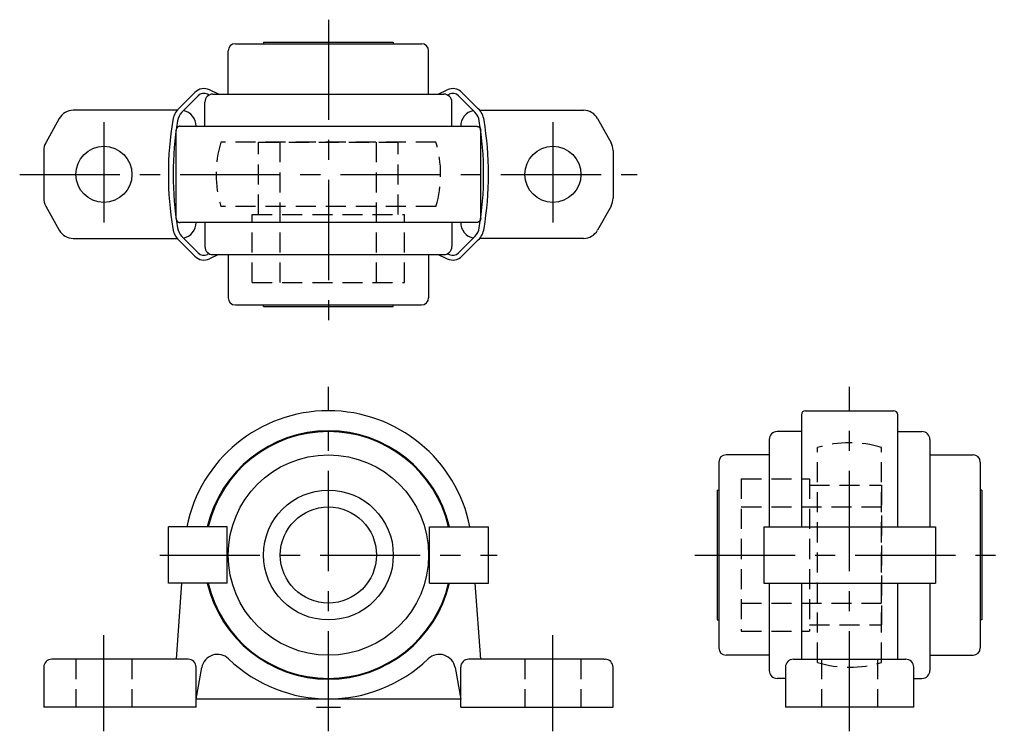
# Model space of a CAD drawing. Extents: x -38 to 84, y -3 to 86.
import ezdxf

# ---------------------------------------------------------------- set-up
doc = ezdxf.new("R2010")
doc.units = 0
doc.header["$LTSCALE"] = 10
doc.linetypes.add('CENTER', pattern=[2, 1.25, -0.25, 0.25, -0.25])
doc.linetypes.add('HIDDEN', pattern=[0.375, 0.25, -0.125])
doc.layers.get('0').update_dxf_attribs({"linetype": 'CONTINUOUS'})
doc.layers.add('CENTER', color=1, linetype='CENTER')
doc.layers.add('HIDDEN', color=3, linetype='HIDDEN')

msp = doc.modelspace()

# ---------------------------------------------------------------- linework, layer by layer
for p, q in [((-11.6, 82.8), (11.6, 82.8)), ((-8.1, 83), (-8.1, 82.8)), ((-8.1, 83), (8.1, 83)), ((8.1, 83), (8.1, 82.8)), ((-12.5, 76.52), (-12.5, 81.9)), ((12.5, 76.52), (12.5, 81.9)), ((-18.69, 74.69), (-16.65, 76.73)), ((-18.27, 74.27), (-16.23, 76.3)), ((-14.87, 76.4), (-15.09, 76.51)), ((-13.69, 76.52), (-14.83, 77.05)), ((-14.4, 76.52), (14.4, 76.52)), ((13.69, 76.52), (14.83, 77.05)), ((14.87, 76.4), (15.09, 76.51)), ((18.27, 74.27), (16.23, 76.3)), ((18.69, 74.69), (16.65, 76.73)), ((-15.4, 72.5), (-15.4, 75.52)), ((15.4, 72.5), (15.4, 75.52)), ((-18.86, 74.5), (-31.82, 74.5)), ((18.86, 74.5), (31.82, 74.5)), ((-33.57, 73.47), (-35.25, 70.45)), ((-18.5, 72.5), (18.5, 72.5)), ((33.57, 73.47), (35.25, 70.45)), ((-19, 61), (-19, 72)), ((19, 61), (19, 72)), ((-35.5, 69.48), (-35.5, 63.52)), ((35.5, 69.48), (35.5, 63.52)), ((-35.25, 62.55), (-33.57, 59.53)), ((35.25, 62.55), (33.57, 59.53)), ((18.5, 60.5), (-18.5, 60.5)), ((-15.4, 60.5), (-15.4, 57.48)), ((15.4, 60.5), (15.4, 57.48)), ((-31.82, 58.5), (-18.86, 58.5)), ((-18.69, 58.31), (-16.65, 56.27)), ((-18.27, 58.73), (-16.23, 56.7)), ((18.27, 58.73), (16.23, 56.7)), ((18.69, 58.31), (16.65, 56.27)), ((31.82, 58.5), (18.86, 58.5)), ((-14.87, 56.6), (-15.09, 56.49)), ((14.87, 56.6), (15.09, 56.49)), ((-13.69, 56.48), (-14.83, 55.95)), ((-14.4, 56.48), (14.4, 56.48)), ((-12.5, 56.48), (-12.5, 51.1)), ((12.5, 56.48), (12.5, 51.1)), ((13.69, 56.48), (14.83, 55.95)), ((-11.6, 50.2), (11.6, 50.2)), ((-8.1, 50), (-8.1, 50.2)), ((-8.1, 50), (8.1, 50)), ((8.1, 50), (8.1, 50.2)), ((59.5, 37), (70.5, 37)), ((59, 36.5), (59, 22.5)), ((71, 22.5), (71, 36.5)), ((59, 34.4), (55.98, 34.4)), ((71, 34.4), (74.02, 34.4)), ((54.98, 33.4), (54.98, 22.5)), ((75.02, 33.4), (75.02, 22.5)), ((54.98, 31.5), (49.6, 31.5)), ((75.02, 31.5), (80.4, 31.5)), ((48.7, 30.6), (48.7, 7.4)), ((81.3, 30.6), (81.3, 7.4)), ((48.5, 27.1), (48.7, 27.1)), ((48.5, 27.1), (48.5, 10.9)), ((81.5, 27.1), (81.3, 27.1)), ((81.5, 27.1), (81.5, 10.9)), ((-19.96, 15.5), (-19.96, 22.5)), ((-12.61, 22.5), (-19.96, 22.5)), ((-12.61, 15.5), (-12.61, 22.5)), ((12.61, 22.5), (19.96, 22.5)), ((12.61, 15.5), (12.61, 22.5)), ((19.96, 15.5), (19.96, 22.5)), ((54.3, 22.5), (75.7, 22.5)), ((54.3, 22.5), (54.3, 15.5)), ((75.7, 22.5), (75.7, 15.5)), ((-12.61, 15.5), (-19.96, 15.5)), ((-18.3, 15.5), (-19, 6)), ((12.61, 15.5), (19.96, 15.5)), ((19, 6), (18.3, 15.5)), ((54.3, 15.5), (75.7, 15.5)), ((54.98, 15.5), (54.98, 4.6)), ((59, 15.5), (59, 6)), ((71, 6), (71, 15.5)), ((75.02, 15.5), (75.02, 4.6)), ((48.5, 10.9), (48.7, 10.9)), ((81.5, 10.9), (81.3, 10.9)), ((54.98, 6.5), (49.6, 6.5)), ((75.02, 6.5), (80.4, 6.5)), ((-35.5, 5), (-35.5, 0)), ((-17.5, 6), (-34.5, 6)), ((-16.5, 0), (-16.5, 5)), ((-16.5, 1), (-15.8, 4.95)), ((15.8, 4.95), (16.5, 1)), ((16.5, 3.88), (16.5, 5)), ((34.37, 6), (17.5, 6)), ((34.37, 6), (34.5, 6)), ((35.5, 0), (35.5, 5)), ((57, 5), (57, 0)), ((58, 6), (72, 6)), ((73, 0), (73, 5)), ((16.5, 0), (16.5, 3.88)), ((57, 3.6), (55.98, 3.6)), ((73, 3.6), (74.02, 3.6)), ((-16.5, 0), (-35.5, 0)), ((16.5, 1), (-16.5, 1)), ((16.5, 0), (35.5, 0)), ((73, 0), (57, 0))]:
    msp.add_line(p, q)
for points in [[(-18.5, 72.5, 0), (-18.5, 72.5, 0), (-18.51, 72.5, 0), (-18.52, 72.5, 0), (-18.52, 72.5, 0), (-18.53, 72.5, 0), (-18.54, 72.5, 0), (-18.54, 72.5, 0), (-18.55, 72.5, 0), (-18.55, 72.5, 0), (-18.56, 72.5, 0), (-18.57, 72.5, 0), (-18.57, 72.49, 0), (-18.58, 72.49, 0), (-18.58, 72.49, 0), (-18.59, 72.49, 0), (-18.6, 72.49, 0), (-18.6, 72.49, 0), (-18.61, 72.49, 0), (-18.61, 72.49, 0), (-18.62, 72.48, 0), (-18.63, 72.48, 0), (-18.63, 72.48, 0), (-18.64, 72.48, 0), (-18.64, 72.48, 0), (-18.65, 72.48, 0), (-18.66, 72.47, 0), (-18.66, 72.47, 0), (-18.67, 72.47, 0), (-18.67, 72.47, 0), (-18.68, 72.47, 0), (-18.68, 72.46, 0), (-18.69, 72.46, 0), (-18.7, 72.46, 0), (-18.7, 72.46, 0), (-18.71, 72.45, 0), (-18.71, 72.45, 0), (-18.72, 72.45, 0), (-18.72, 72.45, 0), (-18.73, 72.44, 0), (-18.73, 72.44, 0), (-18.74, 72.44, 0), (-18.75, 72.44, 0), (-18.75, 72.43, 0), (-18.76, 72.43, 0), (-18.76, 72.43, 0), (-18.77, 72.42, 0), (-18.77, 72.42, 0), (-18.78, 72.42, 0), (-18.78, 72.41, 0), (-18.79, 72.41, 0), (-18.79, 72.41, 0), (-18.8, 72.4, 0), (-18.8, 72.4, 0), (-18.81, 72.39, 0), (-18.81, 72.39, 0), (-18.82, 72.39, 0), (-18.82, 72.38, 0), (-18.83, 72.38, 0), (-18.83, 72.37, 0), (-18.84, 72.37, 0), (-18.84, 72.37, 0), (-18.84, 72.36, 0), (-18.85, 72.36, 0), (-18.85, 72.35, 0), (-18.86, 72.35, 0), (-18.86, 72.34, 0), (-18.87, 72.34, 0), (-18.87, 72.34, 0), (-18.87, 72.33, 0), (-18.88, 72.33, 0), (-18.88, 72.32, 0), (-18.89, 72.32, 0), (-18.89, 72.31, 0), (-18.89, 72.31, 0), (-18.9, 72.3, 0), (-18.9, 72.3, 0), (-18.91, 72.29, 0), (-18.91, 72.29, 0), (-18.91, 72.28, 0), (-18.92, 72.28, 0), (-18.92, 72.27, 0), (-18.92, 72.27, 0), (-18.93, 72.26, 0), (-18.93, 72.26, 0), (-18.93, 72.25, 0), (-18.93, 72.25, 0), (-18.94, 72.24, 0), (-18.94, 72.24, 0), (-18.94, 72.23, 0), (-18.95, 72.22, 0), (-18.95, 72.22, 0), (-18.95, 72.21, 0), (-18.95, 72.21, 0), (-18.96, 72.2, 0), (-18.96, 72.2, 0), (-18.96, 72.19, 0), (-18.96, 72.19, 0), (-18.97, 72.18, 0), (-18.97, 72.17, 0), (-18.97, 72.17, 0), (-18.97, 72.16, 0), (-18.97, 72.16, 0), (-18.98, 72.15, 0), (-18.98, 72.15, 0), (-18.98, 72.14, 0), (-18.98, 72.13, 0), (-18.98, 72.13, 0), (-18.98, 72.12, 0), (-18.99, 72.12, 0), (-18.99, 72.11, 0), (-18.99, 72.1, 0), (-18.99, 72.1, 0), (-18.99, 72.09, 0), (-18.99, 72.09, 0), (-18.99, 72.08, 0), (-18.99, 72.07, 0), (-19, 72.07, 0), (-19, 72.06, 0), (-19, 72.06, 0), (-19, 72.05, 0), (-19, 72.04, 0), (-19, 72.04, 0), (-19, 72.03, 0), (-19, 72.02, 0), (-19, 72.02, 0), (-19, 72.01, 0), (-19, 72.01, 0), (-19, 72, 0)], [(18.5, 72.5, 0), (18.5, 72.5, 0), (18.51, 72.5, 0), (18.52, 72.5, 0), (18.52, 72.5, 0), (18.53, 72.5, 0), (18.54, 72.5, 0), (18.54, 72.5, 0), (18.55, 72.5, 0), (18.55, 72.5, 0), (18.56, 72.5, 0), (18.57, 72.5, 0), (18.57, 72.49, 0), (18.58, 72.49, 0), (18.58, 72.49, 0), (18.59, 72.49, 0), (18.6, 72.49, 0), (18.6, 72.49, 0), (18.61, 72.49, 0), (18.61, 72.49, 0), (18.62, 72.48, 0), (18.63, 72.48, 0), (18.63, 72.48, 0), (18.64, 72.48, 0), (18.64, 72.48, 0), (18.65, 72.48, 0), (18.66, 72.47, 0), (18.66, 72.47, 0), (18.67, 72.47, 0), (18.67, 72.47, 0), (18.68, 72.47, 0), (18.68, 72.46, 0), (18.69, 72.46, 0), (18.7, 72.46, 0), (18.7, 72.46, 0), (18.71, 72.45, 0), (18.71, 72.45, 0), (18.72, 72.45, 0), (18.72, 72.45, 0), (18.73, 72.44, 0), (18.73, 72.44, 0), (18.74, 72.44, 0), (18.75, 72.44, 0), (18.75, 72.43, 0), (18.76, 72.43, 0), (18.76, 72.43, 0), (18.77, 72.42, 0), (18.77, 72.42, 0), (18.78, 72.42, 0), (18.78, 72.41, 0), (18.79, 72.41, 0), (18.79, 72.41, 0), (18.8, 72.4, 0), (18.8, 72.4, 0), (18.81, 72.39, 0), (18.81, 72.39, 0), (18.82, 72.39, 0), (18.82, 72.38, 0), (18.83, 72.38, 0), (18.83, 72.37, 0), (18.84, 72.37, 0), (18.84, 72.37, 0), (18.84, 72.36, 0), (18.85, 72.36, 0), (18.85, 72.35, 0), (18.86, 72.35, 0), (18.86, 72.34, 0), (18.87, 72.34, 0), (18.87, 72.34, 0), (18.87, 72.33, 0), (18.88, 72.33, 0), (18.88, 72.32, 0), (18.89, 72.32, 0), (18.89, 72.31, 0), (18.89, 72.31, 0), (18.9, 72.3, 0), (18.9, 72.3, 0), (18.91, 72.29, 0), (18.91, 72.29, 0), (18.91, 72.28, 0), (18.92, 72.28, 0), (18.92, 72.27, 0), (18.92, 72.27, 0), (18.93, 72.26, 0), (18.93, 72.26, 0), (18.93, 72.25, 0), (18.93, 72.25, 0), (18.94, 72.24, 0), (18.94, 72.24, 0), (18.94, 72.23, 0), (18.95, 72.22, 0), (18.95, 72.22, 0), (18.95, 72.21, 0), (18.95, 72.21, 0), (18.96, 72.2, 0), (18.96, 72.2, 0), (18.96, 72.19, 0), (18.96, 72.19, 0), (18.97, 72.18, 0), (18.97, 72.17, 0), (18.97, 72.17, 0), (18.97, 72.16, 0), (18.97, 72.16, 0), (18.98, 72.15, 0), (18.98, 72.15, 0), (18.98, 72.14, 0), (18.98, 72.13, 0), (18.98, 72.13, 0), (18.98, 72.12, 0), (18.99, 72.12, 0), (18.99, 72.11, 0), (18.99, 72.1, 0), (18.99, 72.1, 0), (18.99, 72.09, 0), (18.99, 72.09, 0), (18.99, 72.08, 0), (18.99, 72.07, 0), (19, 72.07, 0), (19, 72.06, 0), (19, 72.06, 0), (19, 72.05, 0), (19, 72.04, 0), (19, 72.04, 0), (19, 72.03, 0), (19, 72.02, 0), (19, 72.02, 0), (19, 72.01, 0), (19, 72.01, 0), (19, 72, 0)], [(-19, 61, 0), (-19, 60.99, 0), (-19, 60.99, 0), (-19, 60.98, 0), (-19, 60.98, 0), (-19, 60.97, 0), (-19, 60.96, 0), (-19, 60.96, 0), (-19, 60.95, 0), (-19, 60.94, 0), (-19, 60.94, 0), (-19, 60.93, 0), (-18.99, 60.93, 0), (-18.99, 60.92, 0), (-18.99, 60.91, 0), (-18.99, 60.91, 0), (-18.99, 60.9, 0), (-18.99, 60.9, 0), (-18.99, 60.89, 0), (-18.99, 60.88, 0), (-18.98, 60.88, 0), (-18.98, 60.87, 0), (-18.98, 60.87, 0), (-18.98, 60.86, 0), (-18.98, 60.85, 0), (-18.98, 60.85, 0), (-18.97, 60.84, 0), (-18.97, 60.84, 0), (-18.97, 60.83, 0), (-18.97, 60.83, 0), (-18.97, 60.82, 0), (-18.96, 60.81, 0), (-18.96, 60.81, 0), (-18.96, 60.8, 0), (-18.96, 60.8, 0), (-18.95, 60.79, 0), (-18.95, 60.79, 0), (-18.95, 60.78, 0), (-18.95, 60.78, 0), (-18.94, 60.77, 0), (-18.94, 60.76, 0), (-18.94, 60.76, 0), (-18.93, 60.75, 0), (-18.93, 60.75, 0), (-18.93, 60.74, 0), (-18.93, 60.74, 0), (-18.92, 60.73, 0), (-18.92, 60.73, 0), (-18.92, 60.72, 0), (-18.91, 60.72, 0), (-18.91, 60.71, 0), (-18.91, 60.71, 0), (-18.9, 60.7, 0), (-18.9, 60.7, 0), (-18.89, 60.69, 0), (-18.89, 60.69, 0), (-18.89, 60.68, 0), (-18.88, 60.68, 0), (-18.88, 60.67, 0), (-18.87, 60.67, 0), (-18.87, 60.66, 0), (-18.87, 60.66, 0), (-18.86, 60.66, 0), (-18.86, 60.65, 0), (-18.85, 60.65, 0), (-18.85, 60.64, 0), (-18.84, 60.64, 0), (-18.84, 60.63, 0), (-18.84, 60.63, 0), (-18.83, 60.63, 0), (-18.83, 60.62, 0), (-18.82, 60.62, 0), (-18.82, 60.61, 0), (-18.81, 60.61, 0), (-18.81, 60.61, 0), (-18.8, 60.6, 0), (-18.8, 60.6, 0), (-18.79, 60.59, 0), (-18.79, 60.59, 0), (-18.78, 60.59, 0), (-18.78, 60.58, 0), (-18.77, 60.58, 0), (-18.77, 60.58, 0), (-18.76, 60.57, 0), (-18.76, 60.57, 0), (-18.75, 60.57, 0), (-18.75, 60.56, 0), (-18.74, 60.56, 0), (-18.73, 60.56, 0), (-18.73, 60.56, 0), (-18.72, 60.55, 0), (-18.72, 60.55, 0), (-18.71, 60.55, 0), (-18.71, 60.55, 0), (-18.7, 60.54, 0), (-18.7, 60.54, 0), (-18.69, 60.54, 0), (-18.68, 60.54, 0), (-18.68, 60.53, 0), (-18.67, 60.53, 0), (-18.67, 60.53, 0), (-18.66, 60.53, 0), (-18.66, 60.53, 0), (-18.65, 60.52, 0), (-18.64, 60.52, 0), (-18.64, 60.52, 0), (-18.63, 60.52, 0), (-18.63, 60.52, 0), (-18.62, 60.52, 0), (-18.61, 60.51, 0), (-18.61, 60.51, 0), (-18.6, 60.51, 0), (-18.6, 60.51, 0), (-18.59, 60.51, 0), (-18.58, 60.51, 0), (-18.58, 60.51, 0), (-18.57, 60.51, 0), (-18.57, 60.5, 0), (-18.56, 60.5, 0), (-18.55, 60.5, 0), (-18.55, 60.5, 0), (-18.54, 60.5, 0), (-18.54, 60.5, 0), (-18.53, 60.5, 0), (-18.52, 60.5, 0), (-18.52, 60.5, 0), (-18.51, 60.5, 0), (-18.5, 60.5, 0), (-18.5, 60.5, 0)], [(19, 61, 0), (19, 60.99, 0), (19, 60.99, 0), (19, 60.98, 0), (19, 60.98, 0), (19, 60.97, 0), (19, 60.96, 0), (19, 60.96, 0), (19, 60.95, 0), (19, 60.94, 0), (19, 60.94, 0), (19, 60.93, 0), (18.99, 60.93, 0), (18.99, 60.92, 0), (18.99, 60.91, 0), (18.99, 60.91, 0), (18.99, 60.9, 0), (18.99, 60.9, 0), (18.99, 60.89, 0), (18.99, 60.88, 0), (18.98, 60.88, 0), (18.98, 60.87, 0), (18.98, 60.87, 0), (18.98, 60.86, 0), (18.98, 60.85, 0), (18.98, 60.85, 0), (18.97, 60.84, 0), (18.97, 60.84, 0), (18.97, 60.83, 0), (18.97, 60.83, 0), (18.97, 60.82, 0), (18.96, 60.81, 0), (18.96, 60.81, 0), (18.96, 60.8, 0), (18.96, 60.8, 0), (18.95, 60.79, 0), (18.95, 60.79, 0), (18.95, 60.78, 0), (18.95, 60.78, 0), (18.94, 60.77, 0), (18.94, 60.76, 0), (18.94, 60.76, 0), (18.93, 60.75, 0), (18.93, 60.75, 0), (18.93, 60.74, 0), (18.93, 60.74, 0), (18.92, 60.73, 0), (18.92, 60.73, 0), (18.92, 60.72, 0), (18.91, 60.72, 0), (18.91, 60.71, 0), (18.91, 60.71, 0), (18.9, 60.7, 0), (18.9, 60.7, 0), (18.89, 60.69, 0), (18.89, 60.69, 0), (18.89, 60.68, 0), (18.88, 60.68, 0), (18.88, 60.67, 0), (18.87, 60.67, 0), (18.87, 60.66, 0), (18.87, 60.66, 0), (18.86, 60.66, 0), (18.86, 60.65, 0), (18.85, 60.65, 0), (18.85, 60.64, 0), (18.84, 60.64, 0), (18.84, 60.63, 0), (18.84, 60.63, 0), (18.83, 60.63, 0), (18.83, 60.62, 0), (18.82, 60.62, 0), (18.82, 60.61, 0), (18.81, 60.61, 0), (18.81, 60.61, 0), (18.8, 60.6, 0), (18.8, 60.6, 0), (18.79, 60.59, 0), (18.79, 60.59, 0), (18.78, 60.59, 0), (18.78, 60.58, 0), (18.77, 60.58, 0), (18.77, 60.58, 0), (18.76, 60.57, 0), (18.76, 60.57, 0), (18.75, 60.57, 0), (18.75, 60.56, 0), (18.74, 60.56, 0), (18.73, 60.56, 0), (18.73, 60.56, 0), (18.72, 60.55, 0), (18.72, 60.55, 0), (18.71, 60.55, 0), (18.71, 60.55, 0), (18.7, 60.54, 0), (18.7, 60.54, 0), (18.69, 60.54, 0), (18.68, 60.54, 0), (18.68, 60.53, 0), (18.67, 60.53, 0), (18.67, 60.53, 0), (18.66, 60.53, 0), (18.66, 60.53, 0), (18.65, 60.52, 0), (18.64, 60.52, 0), (18.64, 60.52, 0), (18.63, 60.52, 0), (18.63, 60.52, 0), (18.62, 60.52, 0), (18.61, 60.51, 0), (18.61, 60.51, 0), (18.6, 60.51, 0), (18.6, 60.51, 0), (18.59, 60.51, 0), (18.58, 60.51, 0), (18.58, 60.51, 0), (18.57, 60.51, 0), (18.57, 60.5, 0), (18.56, 60.5, 0), (18.55, 60.5, 0), (18.55, 60.5, 0), (18.54, 60.5, 0), (18.54, 60.5, 0), (18.53, 60.5, 0), (18.52, 60.5, 0), (18.52, 60.5, 0), (18.51, 60.5, 0), (18.5, 60.5, 0), (18.5, 60.5, 0)]]:
    msp.add_polyline3d(points)
for centre, radius in [((-28, 66.5), 3.5), ((28, 66.5), 3.5), ((0, 19), 12.5), ((0, 19), 8.1), ((0, 19), 6)]:
    msp.add_circle(centre, radius)
for centre, radius, start, end in [((-11.6, 81.9), 0.9, 90, 180), ((11.6, 81.9), 0.9, 0, 90), ((-15.51, 75.59), 1.61, 65, 135), ((-15.51, 75.59), 1.01, 65, 135), ((-14.4, 75.52), 1, 90, 180), ((14.4, 75.52), 1, 0, 90), ((15.51, 75.59), 1.61, 45, 115), ((15.51, 75.59), 1.01, 45, 115), ((-31.82, 72.5), 2, 90, 150.9454), ((-16.85, 72.85), 2.6, 135, 170.7941), ((-16.85, 72.85), 2, 135, 170.7941), ((-18.5, 72.5), 2, 0, 77.8124), ((18.5, 72.5), 2, 102.1876, 180), ((16.85, 72.85), 2, 9.2059, 45), ((16.85, 72.85), 2.6, 9.2059, 45), ((31.82, 72.5), 2, 29.0546, 90), ((22.34, 66.5), 42.3, 170.7941, 189.2059), ((22.34, 66.5), 41.7, 170.7941, 189.2059), ((-22.34, 66.5), 41.7, 350.7941, 9.2059), ((-22.34, 66.5), 42.3, 350.7941, 9.2059), ((-33.5, 69.48), 2, 150.9454, 180), ((33.5, 69.48), 2, 0, 29.0546), ((-33.5, 63.52), 2, 180, 209.0546), ((33.5, 63.52), 2, 330.9454, 0), ((-18.5, 60.5), 2, 282.1876, 0), ((18.5, 60.5), 2, 180, 257.8124), ((-31.82, 60.5), 2, 209.0546, 270), ((-16.85, 60.15), 2.6, 189.2059, 225), ((-16.85, 60.15), 2, 189.2059, 225), ((16.85, 60.15), 2, 315, 350.7941), ((16.85, 60.15), 2.6, 315, 350.7941), ((31.82, 60.5), 2, 270, 330.9454), ((-15.51, 57.41), 1.01, 225, 295), ((-14.4, 57.48), 1, 180, 270), ((14.4, 57.48), 1, 270, 0), ((15.51, 57.41), 1.01, 245, 315), ((-15.51, 57.41), 1.61, 225, 295), ((15.51, 57.41), 1.61, 245, 315), ((-11.6, 51.1), 0.9, 180, 270), ((11.6, 51.1), 0.9, 270, 0), ((0, 19), 18, 11.2123, 168.7877), ((59.5, 36.5), 0.5, 90, 180), ((70.5, 36.5), 0.5, 0, 90), ((0, 19), 15.5, 13.0503, 166.9497), ((0, 19), 15.4, 13.1366, 166.8634), ((55.98, 33.4), 1, 90, 180), ((74.02, 33.4), 1, 0, 90), ((49.6, 30.6), 0.9, 90, 180), ((80.4, 30.6), 0.9, 0, 90), ((0, 19), 15.5, 193.0503, 346.9497), ((0, 19), 15.4, 193.1366, 346.8634), ((49.6, 7.4), 0.9, 180, 270), ((80.4, 7.4), 0.9, 270, 0), ((-13.83, 4.6), 2, 46.2337, 170), ((13.83, 4.6), 2, 10, 133.7663), ((-34.5, 5), 1, 90, 180), ((-17.5, 5), 1, 0, 90), ((0, 19.04), 18, 226.2337, 313.7663), ((17.5, 5), 1, 90, 180), ((34.5, 5), 1, 0, 90), ((58, 5), 1, 90, 180), ((72, 5), 1, 0, 90), ((55.98, 4.6), 1, 180, 270), ((74.02, 4.6), 1, 270, 0)]:
    msp.add_arc(centre, radius, start, end)
at = {"layer": 'CENTER'}
for p, q in [((0, 85.8), (0, 47.2)), ((-28, 73), (-28, 60)), ((28, 73), (28, 60)), ((-38.5, 66.5), (38.5, 66.5)), ((0, -3), (0, 40)), ((65, -3), (65, 40)), ((-21.04, 19), (21.04, 19)), ((45.7, 19), (84.3, 19)), ((-28, -3), (-28, 9)), ((28, -3), (28, 9)), ((-1.5, 0), (1.5, 0))]:
    msp.add_line(p, q, dxfattribs=at)
at = {"layer": 'HIDDEN'}
for p, q in [((13.42, 70.5), (-13.42, 70.5)), ((-8.7, 70.5), (8.7, 70.5)), ((-8.7, 61.5), (-8.7, 70.5)), ((-6, 53), (-6, 70.5)), ((6, 53), (6, 70.5)), ((8.7, 61.5), (8.7, 70.5)), ((13.42, 62.5), (-13.42, 62.5)), ((-9.5, 61.5), (9.5, 61.5)), ((-9.5, 53), (-9.5, 61.5)), ((9.5, 53), (9.5, 61.5)), ((-9.5, 53), (9.5, 53)), ((61, 5.58), (61, 32.42)), ((69, 5.58), (69, 32.42)), ((51.5, 28.5), (60, 28.5)), ((51.5, 28.5), (51.5, 9.5)), ((60, 28.5), (60, 9.5)), ((60, 27.7), (69, 27.7)), ((69, 27.7), (69, 10.3)), ((51.5, 25), (69, 25)), ((51.5, 13), (69, 13)), ((60, 10.3), (69, 10.3)), ((51.5, 9.5), (60, 9.5)), ((-31.5, 6), (-31.5, 0)), ((-24.5, 6), (-24.5, 0)), ((24.5, 6), (24.5, 0)), ((31.5, 6), (31.5, 0)), ((61.5, 6), (61.5, 0)), ((68.5, 6), (68.5, 0))]:
    msp.add_line(p, q, dxfattribs=at)
for centre, start, end in [((0, 66.5), 163.3985, 196.6015), ((0, 66.5), 343.3985, 16.6015), ((65, 19), 73.3985, 106.6015), ((65, 19), 253.3985, 286.6015)]:
    msp.add_arc(centre, 14, start, end, dxfattribs=at)

doc.saveas('drawing.dxf')
